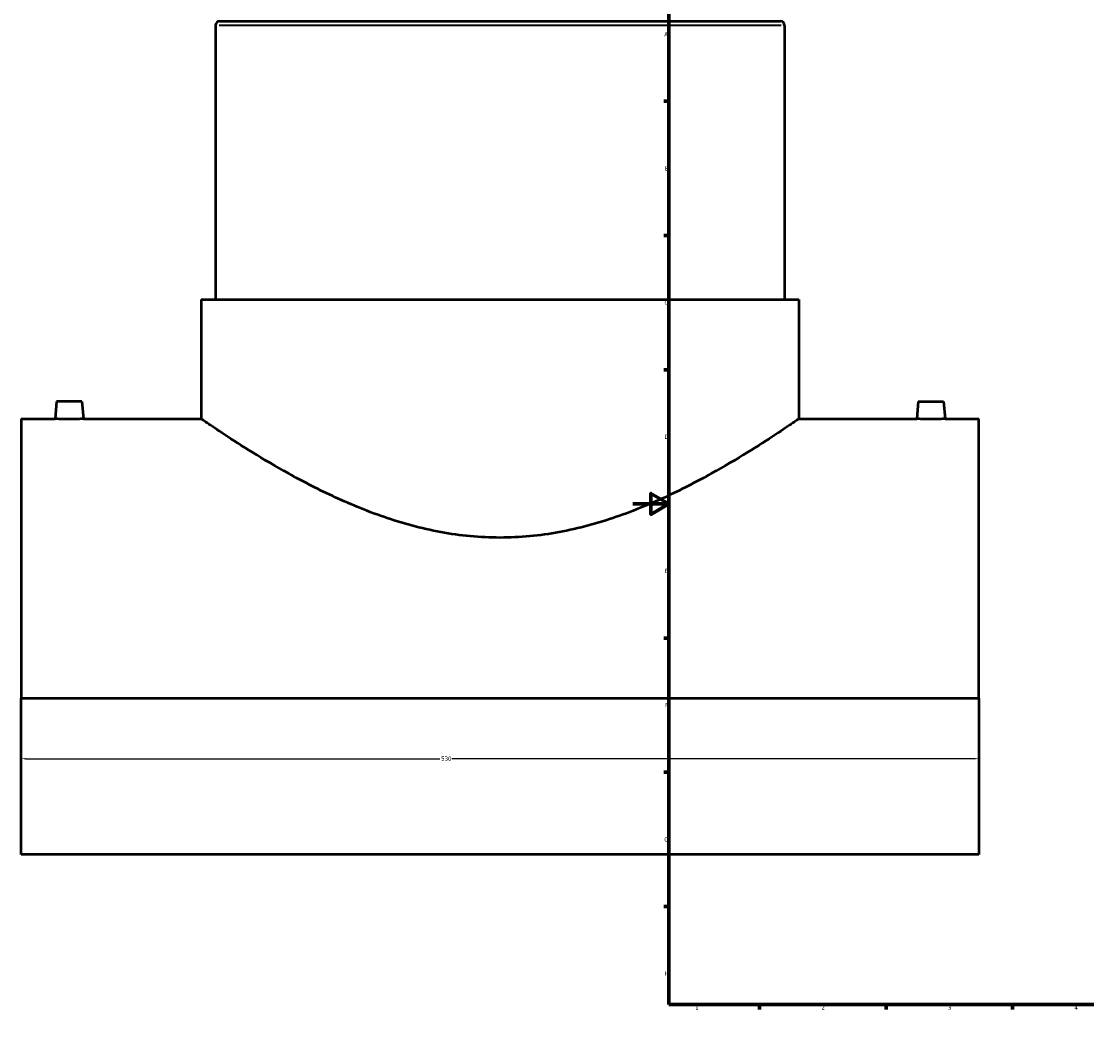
# Model space of a CAD drawing. Header units: millimetres. Extents: x -339 to 1539, y -390 to 1172.
# Tile 1 of 5: x -339 to 251, y 0 to 564. Entities that reach past the tile are written whole.
import ezdxf

# ---------------------------------------------------------------- set-up
doc = ezdxf.new("R2010")
doc.units = ezdxf.units.MM
for name, color, linetype, lineweight in [('Border (ANSI)', 7, 'Continuous', 70), ('Dimension (ANSI)', 7, 'Continuous', 25), ('Visible (ANSI)', 7, 'Continuous', 50), ('Visible Narrow (ANSI)', 7, 'Continuous', 35)]:
    doc.layers.add(name, color=color, linetype=linetype, lineweight=lineweight)
doc.styles.add('Note Text (ANSI)', font='tahoma.ttf')
doc.dimstyles.new('Default - mm (ANSI)', dxfattribs={"dimtxt": 2.4, "dimasz": 2.5, "dimexe": 3.175, "dimexo": 1.6002, "dimgap": 0.8, "dimtad": 0, "dimtoh": 1, "dimdec": 0, "dimrnd": 1e-08, "dimzin": 4, "dimdsep": 46, "dimtxsty": 'Note Text (ANSI)', "dimcen": 0.09, "dimdle": 10, "dimclrd": 256, "dimclre": 256, "dimclrt": 5, "dimadec": 1, "dimazin": 1, "dimtfac": 1.27, "dimtofl": 0, "dimtmove": 0, "dimatfit": 3, "dimfxl": 1, "dimtolj": 1, "dimtzin": 4, "dimlwd": -1, "dimlwe": -1, "dimarcsym": 0})

# ---------------------------------------------------------------- blocks, each defined once
blk = doc.blocks.new('Borders Default Border')
at = {"layer": 'Border (ANSI)'}
for p, q in [((70.08, 574), (70.08, 576.8)), ((140.17, 574), (140.17, 576.8)), ((210.25, 574), (210.25, 576.8)), ((280.33, 574), (280.33, 576.8)), ((350.42, 574), (350.42, 576.8)), ((490.58, 574), (490.58, 576.8)), ((560.67, 574), (560.67, 576.8)), ((630.75, 574), (630.75, 576.8)), ((700.83, 574), (700.83, 576.8)), ((770.92, 574), (770.92, 576.8)), ((20, 519.75), (17.2, 519.75)), ((821, 519.75), (823.8, 519.75)), ((20, 445.5), (17.2, 445.5)), ((821, 445.5), (823.8, 445.5)), ((20, 371.25), (17.2, 371.25)), ((821, 371.25), (823.8, 371.25)), ((20, 222.75), (17.2, 222.75)), ((821, 222.75), (823.8, 222.75)), ((20, 148.5), (17.2, 148.5)), ((821, 148.5), (823.8, 148.5)), ((20, 74.25), (17.2, 74.25)), ((821, 74.25), (823.8, 74.25)), ((70.08, 20), (70.08, 17.2)), ((140.17, 20), (140.17, 17.2)), ((210.25, 20), (210.25, 17.2)), ((280.33, 20), (280.33, 17.2)), ((350.42, 20), (350.42, 17.2)), ((490.58, 20), (490.58, 17.2)), ((560.67, 20), (560.67, 17.2)), ((630.75, 20), (630.75, 17.2)), ((700.83, 20), (700.83, 17.2)), ((770.92, 20), (770.92, 17.2))]:
    blk.add_line(p, q, dxfattribs=at)
at = {"layer": 'Border (ANSI)', "flags": 128}
for points in [[(420.5, 594), (420.5, 574), (414.73, 584), (426.27, 584), (420.5, 574)], [(20, 20), (20, 574), (821, 574), (821, 20), (20, 20)], [(0, 297), (20, 297), (10, 302.77), (10, 291.23), (20, 297)], [(841, 297), (821, 297), (831, 302.77), (831, 291.23), (821, 297)], [(420.5, 0), (420.5, 20), (414.73, 10), (426.27, 10), (420.5, 20)]]:
    blk.add_lwpolyline(points, dxfattribs=at)
at = {"layer": 'Border (ANSI)', "color": 5, "true_color": 0x0000ff, "char_height": 2.4, "attachment_point": 7, "style": 'Note Text (ANSI)'}
for s, insert in [('1', (34.5, 574.4)), ('2', (104.4, 574.4)), ('3', (174.46, 574.35)), ('4', (244.45, 574.4)), ('5', (314.67, 574.35)), ('6', (384.69, 574.35)), ('7', (454.8, 574.4)), ('8', (524.84, 574.35)), ('9', (594.92, 574.35)), ('10', (664.35, 574.35)), ('11', (734.43, 574.4)), ('12', (804.52, 574.4)), ('A', (17.38, 555.68)), ('A', (821.58, 555.68)), ('B', (17.67, 481.43)), ('B', (821.87, 481.43)), ('C', (17.51, 407.13)), ('C', (821.71, 407.13)), ('D', (17.52, 332.93)), ('D', (821.72, 332.93)), ('E', (17.71, 258.68)), ('E', (821.91, 258.68)), ('F', (17.78, 184.43)), ('F', (821.98, 184.43)), ('G', (17.4, 110.13)), ('G', (821.6, 110.13)), ('H', (17.53, 35.93)), ('H', (821.73, 35.93)), ('1', (34.5, 17.2)), ('2', (104.4, 17.2)), ('3', (174.46, 17.15)), ('4', (244.45, 17.2)), ('5', (314.67, 17.15)), ('6', (384.69, 17.15)), ('7', (454.8, 17.2)), ('8', (524.84, 17.15)), ('9', (594.92, 17.15)), ('10', (664.35, 17.15)), ('11', (734.43, 17.2)), ('12', (804.52, 17.2))]:
    blk.add_mtext(s, dxfattribs=dict(at, insert=insert))
blk = doc.blocks.new('*D6')
at = {"layer": 'Defpoints', "color": 0, "transparency": 16777216}
for p in [(-338.54, 189.37), (191.46, 189.37), (191.46, 156)]:
    blk.add_point(p, dxfattribs=at)
at = {"layer": 'Dimension (ANSI)', "transparency": 16777216}
for p, q in [((-338.54, 187.77), (-338.54, 152.82)), ((191.46, 187.77), (191.46, 152.82)), ((-336.04, 156), (-106.88, 156)), ((188.96, 156), (-100.21, 156))]:
    blk.add_line(p, q, dxfattribs=at)
for points in [[(-336.04, 156.41), (-336.04, 155.58), (-338.54, 156)], [(188.96, 156.41), (188.96, 155.58), (191.46, 156)]]:
    blk.add_solid(points, dxfattribs=at)
at = {"layer": 'Dimension (ANSI)', "color": 5, "transparency": 16777216, "insert": (-106.08, 157.25), "char_height": 2.4, "attachment_point": 1, "style": 'Note Text (ANSI)'}
blk.add_mtext('\\A1;530', dxfattribs=at)

msp = doc.modelspace()

# ---------------------------------------------------------------- linework, layer by layer
at = {"layer": 'Visible (ANSI)'}
for p, q in [((-231.04, 561.77), (-231.04, 410.02)), ((-228.79, 564.02), (81.71, 564.02)), ((83.96, 561.77), (83.96, 410.02)), ((-238.92, 410.02), (91.83, 410.02)), ((-238.92, 410.02), (-238.92, 344.02)), ((91.83, 410.02), (91.83, 344.02)), ((-319.04, 353.62), (-319.88, 344.02)), ((-305.04, 353.62), (-319.04, 353.62)), ((-305.04, 353.62), (-304.2, 344.02)), ((157.96, 353.62), (157.12, 344.02)), ((157.96, 353.62), (171.96, 353.62)), ((171.96, 353.62), (172.8, 344.02)), ((-338.54, 344.02), (-338.54, 189.37)), ((-338.54, 344.02), (-319.88, 344.02)), ((-304.2, 344.02), (-238.92, 344.02)), ((91.83, 344.02), (157.12, 344.02)), ((172.8, 344.02), (191.46, 344.02)), ((191.46, 189.37), (191.46, 344.02)), ((191.46, 189.37), (-338.54, 189.37)), ((-338.54, 103.02), (-338.54, 189.37)), ((191.46, 189.37), (191.46, 103.02)), ((191.46, 103.02), (-338.54, 103.02))]:
    msp.add_line(p, q, dxfattribs=at)
for centre, start, end in [((-228.79, 561.77), 90, 180), ((81.71, 561.77), 0, 90)]:
    msp.add_arc(centre, 2.25, start, end, dxfattribs=at)
for points, knots in [([(-304.2, 344.02), (-304.2, 344.02), (-304.4, 344.01), (-305.2, 343.99), (-305.8, 343.97), (-307.19, 343.94), (-308.07, 343.92), (-310.01, 343.9), (-311.06, 343.89), (-312.04, 343.89), (-313.03, 343.89), (-314.08, 343.9), (-316.01, 343.92), (-316.89, 343.94), (-318.28, 343.97), (-318.89, 343.99), (-319.68, 344.01), (-319.88, 344.02), (-319.88, 344.02)], [3.546618, 3.546618, 3.546618, 3.546618, 3.842122, 3.842122, 4.137625, 4.137625, 4.433225, 4.433225, 4.728824, 4.728824, 4.728824, 5.024424, 5.024424, 5.320023, 5.320023, 5.615527, 5.615527, 5.91103, 5.91103, 5.91103, 5.91103]), ([(91.83, 344.02), (91.83, 344.02), (91.57, 343.84), (90.49, 343.09), (89.67, 342.54), (86.39, 340.31), (83.08, 338.08), (74.51, 332.46), (69.24, 329.06), (57.23, 321.67), (50.49, 317.68), (36.21, 309.76), (28.11, 305.51), (10.44, 297.25), (0.88, 293.23), (-19.28, 286.29), (-29.89, 283.36), (-46.14, 280.37), (-51.61, 279.61), (-62.58, 278.58), (-68.08, 278.32), (-79, 278.32), (-84.5, 278.58), (-95.47, 279.61), (-100.94, 280.37), (-117.2, 283.36), (-127.8, 286.29), (-147.96, 293.23), (-157.53, 297.25), (-175.19, 305.51), (-183.29, 309.76), (-197.58, 317.68), (-204.31, 321.67), (-216.32, 329.06), (-221.6, 332.46), (-230.17, 338.08), (-233.47, 340.31), (-236.75, 342.54), (-237.57, 343.09), (-238.65, 343.84), (-238.92, 344.02), (-238.92, 344.02)], [26.039649, 26.039649, 26.039649, 26.039649, 27.656628, 27.656628, 29.273608, 29.273608, 32.507567, 32.507567, 35.741526, 35.741526, 38.975485, 38.975485, 42.251438, 42.251438, 45.527391, 45.527391, 48.803344, 48.803344, 50.441321, 50.441321, 52.079297, 52.079297, 53.717274, 53.717274, 55.355251, 55.355251, 58.631204, 58.631204, 61.907157, 61.907157, 65.18311, 65.18311, 68.417069, 68.417069, 71.651028, 71.651028, 74.884987, 74.884987, 76.501967, 76.501967, 78.118946, 78.118946, 78.118946, 78.118946]), ([(172.8, 344.02), (172.8, 344.02), (172.6, 344.01), (171.8, 343.99), (171.2, 343.97), (169.81, 343.94), (168.93, 343.92), (166.99, 343.9), (165.94, 343.89), (163.97, 343.89), (162.92, 343.9), (160.99, 343.92), (160.11, 343.94), (158.72, 343.97), (158.11, 343.99), (157.32, 344.01), (157.12, 344.02), (157.12, 344.02)], [1.182206, 1.182206, 1.182206, 1.182206, 1.47771, 1.47771, 1.773213, 1.773213, 2.068813, 2.068813, 2.364412, 2.364412, 2.660012, 2.660012, 2.955611, 2.955611, 3.251115, 3.251115, 3.546618, 3.546618, 3.546618, 3.546618])]:
    msp.add_open_spline(points, degree=3, knots=knots, dxfattribs=at)
at = {"layer": 'Visible Narrow (ANSI)'}
msp.add_line((82.02, 561.77), (-229.1, 561.77), dxfattribs=at)

# ---------------------------------------------------------------- block references
msp.add_blockref('Borders Default Border', (0, 0))

# ---------------------------------------------------------------- dimensions: what is measured, and where the dimension line sits
at = {"layer": 'Dimension (ANSI)'}
dim = msp.add_linear_dim(base=(191.46, 156), p1=(-338.54, 189.37), p2=(191.46, 189.37), dimstyle='Default - mm (ANSI)', override={"dimgap": 0.8, "dimtoh": 0, "dimdec": 0, "dimtol": 0, "dimlim": 0, "dimtp": 0, "dimtm": 0, "dimtdec": 2, "dimatfit": 1}, dxfattribs=at)
dim.commit()
dim.dimension.update_dxf_attribs({"geometry": '*D6', "text_midpoint": (-103.54, 156), "dimtype": 160})

doc.saveas('drawing.dxf')
